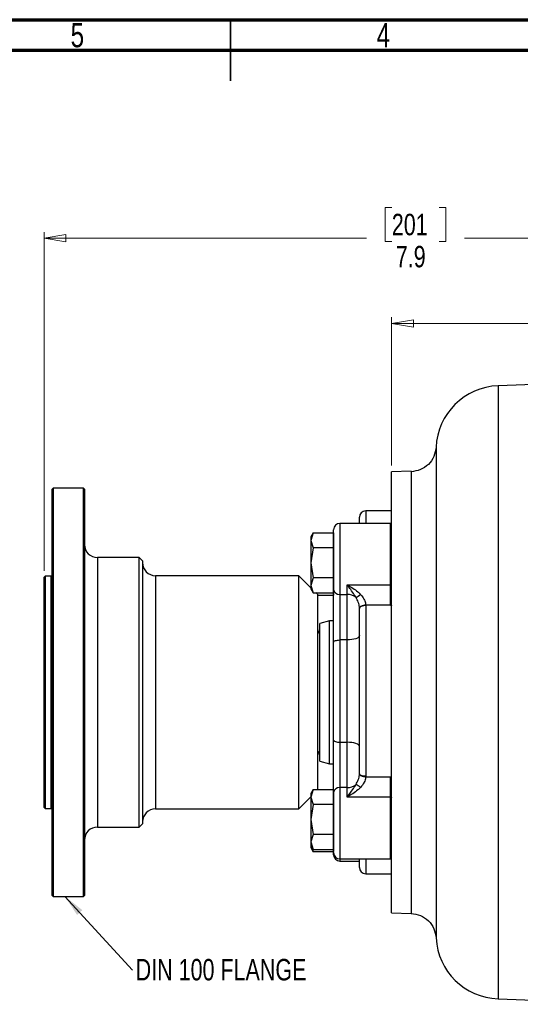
# Model space of a CAD drawing. Header units: inches. Extents: x 0.6 to 16.3, y 0.2 to 11.5.
# Tile 11 of 17: x 7.1 to 10.3, y 5.2 to 11.5. Entities that reach past the tile are written whole.
import ezdxf

# ---------------------------------------------------------------- set-up
doc = ezdxf.new("R2010")
doc.units = ezdxf.units.IN
doc.header["$MEASUREMENT"] = 0
doc.styles.add('SLDTEXTSTYLE0', font='TXT', dxfattribs={"width": 0.75})
doc.dimstyles.new('SLDDIMSTYLE1', dxfattribs={"dimtxt": 0.137795, "dimasz": 0.14, "dimexe": 0, "dimexo": 0.0625, "dimgap": 0.034449, "dimtad": 0, "dimdec": 1, "dimlfac": 1.5, "dimrnd": 1e-09, "dimzin": 12, "dimdsep": 46, "dimtxsty": 'SLDTEXTSTYLE0', "dimblk1": 'CLOSED', "dimblk2": 'CLOSED', "dimsah": 1, "dimcen": 0.09, "dimadec": 0, "dimazin": 3, "dimtfac": 1, "dimtdec": 1, "dimtofl": 0, "dimtmove": 0, "dimatfit": 3, "dimldrblk": 'CLOSED', "dimfxl": 0, "dimfrac": 2, "dimtolj": 1, "dimtzin": 12, "dimarcsym": 0})
doc.dimstyles.new('SLDDIMSTYLE4', dxfattribs={"dimtxt": 0.18, "dimasz": 0.14, "dimexe": 0, "dimexo": 0.0625, "dimgap": 0, "dimtad": 0, "dimtih": 1, "dimtoh": 1, "dimdec": 0, "dimrnd": 1e-09, "dimzin": 0, "dimdsep": 46, "dimtxsty": 'Standard', "dimsah": 1, "dimcen": 0.09, "dimadec": 0, "dimazin": 0, "dimtfac": 0.14, "dimtdec": 0, "dimtofl": 0, "dimtmove": 0, "dimatfit": 3, "dimfxl": 0, "dimfrac": 2, "dimtolj": 1, "dimtzin": 0, "dimarcsym": 0})

# ---------------------------------------------------------------- blocks, each defined once
blk = doc.blocks.new('_Closed')
at = {"color": 0, "linetype": 'ByBlock', "lineweight": -2}
for p, q in [((-1, 0.166667), (0, 0)), ((-1, 0.166667), (-1, -0.166667)), ((0, 0), (-1, -0.166667)), ((0, 0), (-1, 0))]:
    blk.add_line(p, q, dxfattribs=at)
blk = doc.blocks.new('_D_9')
at = {"color": 7, "linetype": 'Continuous', "lineweight": 0}
for p, q in [((10.6266, 9.7415), (10.5846, 9.7415)), ((10.5846, 9.7415), (10.5846, 9.5227)), ((10.932, 9.7415), (10.974, 9.7415)), ((10.974, 9.7415), (10.974, 9.5227)), ((9.5001, 8.6286), (9.5001, 9.5824)), ((9.5001, 9.543), (10.4638, 9.543)), ((10.5846, 9.5227), (10.6266, 9.5227)), ((10.974, 9.5227), (10.932, 9.5227)), ((12.5454, 9.543), (11.0948, 9.543))]:
    blk.add_line(p, q, dxfattribs=at)
at = {"color": 7, "linetype": 'Continuous', "lineweight": 18, "xscale": 0.14, "yscale": 0.14, "rotation": 180.0000000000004}
blk.add_blockref('_Closed', (9.5001, 9.543), dxfattribs=at)
at = {"color": 7, "linetype": 'Continuous', "lineweight": 18, "xscale": 0.14, "yscale": 0.14}
blk.add_blockref('_Closed', (12.5454, 9.543), dxfattribs=at)
at = {"color": 7, "linetype": 'Continuous', "lineweight": 18, "char_height": 0.1378, "attachment_point": 1, "style": 'SLDTEXTSTYLE0'}
for s, insert in [('116', (10.6266, 9.7003)), ('4.6', (10.652, 9.4942))]:
    blk.add_mtext(s, dxfattribs=dict(at, insert=insert))
blk = doc.blocks.new('_D_10')
at = {"color": 7, "linetype": 'Continuous', "lineweight": 0}
for p, q in [((9.5014, 10.289), (9.4595, 10.289)), ((9.4595, 10.289), (9.4595, 10.0703)), ((9.8069, 10.289), (9.8489, 10.289)), ((9.8489, 10.289), (9.8489, 10.0703)), ((7.2651, 7.9513), (7.2651, 10.1299)), ((12.5454, 9.9752), (12.5454, 10.1299)), ((7.2651, 10.0906), (9.3387, 10.0906)), ((9.4595, 10.0703), (9.5014, 10.0703)), ((9.8489, 10.0703), (9.8069, 10.0703)), ((12.5454, 10.0906), (9.9697, 10.0906))]:
    blk.add_line(p, q, dxfattribs=at)
at = {"color": 7, "linetype": 'Continuous', "lineweight": 18, "xscale": 0.14, "yscale": 0.14, "rotation": 180.0000000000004}
blk.add_blockref('_Closed', (7.2651, 10.0906), dxfattribs=at)
at = {"color": 7, "linetype": 'Continuous', "lineweight": 18, "xscale": 0.14, "yscale": 0.14}
blk.add_blockref('_Closed', (12.5454, 10.0906), dxfattribs=at)
at = {"color": 7, "linetype": 'Continuous', "lineweight": 18, "char_height": 0.1378, "attachment_point": 1, "style": 'SLDTEXTSTYLE0'}
for s, insert in [('201', (9.5014, 10.2479)), ('7.9', (9.5269, 10.0417))]:
    blk.add_mtext(s, dxfattribs=dict(at, insert=insert))
blk = doc.blocks.new('SW_NOTE_0_1')
at = {"color": 0, "linetype": 'Continuous', "lineweight": 0, "insert": (0.0212, 0.0719), "char_height": 0.137795, "attachment_point": 1, "style": 'SLDTEXTSTYLE0'}
blk.add_mtext('DIN 100 FLANGE', dxfattribs=at)

msp = doc.modelspace()

# ---------------------------------------------------------------- linework, layer by layer
at = {"color": 7, "linetype": 'Continuous', "lineweight": 70}
for p, q in [((0.5906, 11.4961), (16.3386, 11.4961)), ((0.7874, 11.2992), (16.1417, 11.2992))]:
    msp.add_line(p, q, dxfattribs=at)
at = {"color": 7, "linetype": 'Continuous', "lineweight": 35}
for p, q in [((8.4646, 11.4961), (8.4646, 11.1024)), ((8.4646, 11.2992), (8.4646, 11.4961))]:
    msp.add_line(p, q, dxfattribs=at)
at = {"color": 7, "linetype": 'Continuous', "lineweight": 25}
for p, q in [((12.5454, 9.2244), (10.1843, 9.142)), ((9.6254, 8.5936), (9.5, 8.5892)), ((7.3227, 8.4837), (7.3161, 8.4771)), ((7.5174, 8.4837), (7.3227, 8.4837)), ((7.3227, 8.4837), (7.3227, 7.1711)), ((7.5241, 8.4771), (7.5174, 8.4837)), ((7.5174, 5.8584), (7.5174, 8.4837)), ((7.3161, 7.1711), (7.3161, 8.4771)), ((7.5241, 8.4771), (7.5241, 5.8651)), ((9.2934, 8.2565), (9.2934, 8.2977)), ((9.4934, 8.3377), (9.3334, 8.3377)), ((9.4934, 8.2565), (9.1667, 8.2565)), ((8.9959, 8.1958), (8.9809, 8.1699)), ((8.9958, 8.1957), (8.9809, 8.1475)), ((8.9809, 8.1699), (8.9809, 8.1475)), ((8.9958, 8.1957), (9.1267, 8.1957)), ((9.1267, 7.8325), (9.1267, 8.2165)), ((9.1267, 8.1957), (9.1267, 8.1475)), ((8.9809, 8.1475), (8.9958, 8.0994)), ((8.9809, 8.1475), (8.9809, 8.0032)), ((9.1267, 8.1475), (9.1267, 8.0994)), ((8.9958, 8.0994), (8.9809, 8.0032)), ((9.1267, 8.0994), (8.9958, 8.0994)), ((9.1267, 8.0994), (9.1267, 8.0032)), ((7.8767, 8.0377), (7.6074, 8.0377)), ((7.8974, 8.0171), (7.8767, 8.0377)), ((7.8767, 6.3044), (7.8767, 8.0377)), ((7.8974, 8.0171), (7.8974, 6.3251)), ((8.9809, 8.0032), (8.9958, 7.907)), ((8.9809, 8.0032), (8.9809, 7.8589)), ((9.1267, 8.0032), (9.1267, 7.907)), ((7.2717, 7.9186), (7.2651, 7.9119)), ((7.3094, 7.9186), (7.2717, 7.9186)), ((7.2717, 7.9186), (7.2717, 7.1711)), ((8.9027, 7.9211), (7.9807, 7.9211)), ((8.9809, 7.8429), (8.9027, 7.9211)), ((8.9027, 6.4211), (8.9027, 7.9211)), ((7.2651, 7.1711), (7.2651, 7.9119)), ((8.9958, 7.907), (8.9809, 7.8589)), ((8.9809, 7.8589), (8.9958, 7.8108)), ((8.9809, 7.8589), (8.9809, 7.8365)), ((9.1267, 7.907), (8.9958, 7.907)), ((9.1267, 7.907), (9.1267, 7.8589)), ((9.1267, 7.8589), (9.1267, 7.8108)), ((9.2134, 7.8005), (9.2134, 7.8629)), ((9.2134, 7.8629), (9.4934, 7.8629)), ((9.4934, 7.7319), (9.4934, 7.8629)), ((8.9809, 7.8365), (8.9959, 7.8106)), ((8.9958, 7.8108), (9.1267, 7.8108)), ((9.0227, 7.8011), (9.0131, 7.8108)), ((9.0227, 7.8011), (9.0227, 6.5458)), ((9.0227, 7.7964), (9.1267, 7.7964)), ((9.1267, 7.4935), (9.1267, 7.8325)), ((9.1267, 7.8108), (9.1267, 7.7964)), ((9.1667, 7.8005), (9.2134, 7.8005)), ((9.1667, 7.8005), (9.1667, 7.5077)), ((9.2134, 7.5077), (9.2134, 7.8005)), ((9.3334, 7.7319), (9.3334, 7.7291)), ((9.4934, 7.7319), (9.3334, 7.7319)), ((9.3334, 7.7291), (9.3334, 6.631)), ((9.2934, 7.7099), (9.2934, 7.712)), ((9.2934, 6.6496), (9.2934, 7.7099)), ((9.1001, 7.6304), (9.0374, 7.6136)), ((9.0374, 6.7286), (9.0374, 7.6136)), ((9.126, 7.6304), (9.1001, 7.6304)), ((9.1001, 6.7118), (9.1001, 7.6304)), ((9.1267, 7.6312), (9.126, 7.6304)), ((9.126, 7.4987), (9.126, 7.6304)), ((9.126, 6.7118), (9.126, 7.4987)), ((9.1267, 6.8635), (9.1267, 7.4935)), ((9.1667, 7.5077), (9.1667, 6.85)), ((9.2134, 7.5077), (9.1667, 7.5077)), ((9.2134, 6.85), (9.2134, 7.5077)), ((7.2651, 6.4302), (7.2651, 7.1711)), ((7.2717, 7.1711), (7.2717, 6.4236)), ((7.3161, 5.8651), (7.3161, 7.1711)), ((7.3227, 7.1711), (7.3227, 5.8584)), ((9.1267, 6.5263), (9.1267, 6.8635)), ((9.1667, 6.85), (9.2134, 6.85)), ((9.1667, 6.85), (9.1667, 6.5587)), ((9.2134, 6.5587), (9.2134, 6.85)), ((9.0374, 6.7286), (9.1001, 6.7118)), ((9.1001, 6.7118), (9.126, 6.7118)), ((9.126, 6.7118), (9.1267, 6.711)), ((9.2934, 6.6475), (9.2934, 6.6496)), ((9.3334, 6.631), (9.3334, 6.6282)), ((9.3334, 6.6282), (9.4934, 6.6282)), ((9.4934, 6.4973), (9.4934, 6.6282)), ((8.9959, 6.5459), (8.9809, 6.52)), ((8.9958, 6.5458), (8.9809, 6.4977)), ((8.9958, 6.5458), (9.1267, 6.5458)), ((9.1267, 6.5458), (9.1267, 6.4977)), ((9.1267, 6.14), (9.1267, 6.5263)), ((9.2134, 6.5587), (9.1667, 6.5587)), ((9.2134, 6.4973), (9.2134, 6.5587)), ((8.9027, 6.4211), (8.9809, 6.4992)), ((8.9809, 6.52), (8.9809, 6.4977)), ((8.9809, 6.4977), (8.9958, 6.4496)), ((8.9809, 6.4977), (8.9809, 6.3533)), ((9.1267, 6.4977), (9.1267, 6.4496)), ((9.4934, 6.4973), (9.2134, 6.4973)), ((7.2651, 6.4302), (7.2717, 6.4236)), ((7.2717, 6.4236), (7.3094, 6.4236)), ((7.9807, 6.4211), (8.9027, 6.4211)), ((8.9958, 6.4496), (8.9809, 6.3533)), ((9.1267, 6.4496), (8.9958, 6.4496)), ((9.1267, 6.4496), (9.1267, 6.3533)), ((8.9809, 6.3533), (8.9958, 6.2571)), ((8.9809, 6.3533), (8.9809, 6.209)), ((9.1267, 6.3533), (9.1267, 6.2571)), ((7.6074, 6.3044), (7.8767, 6.3044)), ((7.8767, 6.3044), (7.8974, 6.3251)), ((8.9958, 6.2571), (8.9809, 6.209)), ((8.9809, 6.209), (8.9958, 6.1609)), ((8.9809, 6.209), (8.9809, 6.1867)), ((9.1267, 6.2571), (8.9958, 6.2571)), ((9.1267, 6.2571), (9.1267, 6.209)), ((9.1267, 6.209), (9.1267, 6.1609)), ((8.9809, 6.1867), (8.9959, 6.1608)), ((8.9809, 6.1867), (8.9809, 6.1723)), ((8.9809, 6.1723), (8.9959, 6.1464)), ((8.9862, 6.1775), (8.9958, 6.1465)), ((8.9958, 6.1609), (9.1267, 6.1609)), ((8.9958, 6.1465), (9.1267, 6.1465)), ((9.1267, 6.1609), (9.1267, 6.1465)), ((9.1267, 6.1256), (9.1267, 6.14)), ((9.1667, 6.1), (9.4934, 6.1)), ((9.1667, 6.0856), (9.2934, 6.0856)), ((9.2934, 6.0444), (9.2934, 6.1)), ((9.3334, 6.0044), (9.4934, 6.0044)), ((7.3161, 5.8651), (7.3227, 5.8584)), ((7.3227, 5.8584), (7.5174, 5.8584)), ((7.5174, 5.8584), (7.5241, 5.8651)), ((9.5, 5.753), (9.6254, 5.7486)), ((10.1843, 5.2002), (11.1941, 5.1649))]:
    msp.add_line(p, q, dxfattribs=at)
at = {"color": 8, "linetype": 'Continuous', "lineweight": 25}
for p, q in [((10.1843, 9.142), (10.1843, 7.1711)), ((9.3334, 8.3377), (9.3334, 8.2565)), ((9.1667, 8.2565), (9.1667, 7.8005)), ((9.4934, 7.8629), (9.4934, 8.2565)), ((7.6074, 8.0377), (7.6074, 6.3044)), ((7.3094, 7.1711), (7.3094, 7.9186)), ((7.9807, 7.9211), (7.9807, 6.4211)), ((7.3094, 6.4236), (7.3094, 7.1711)), ((10.1843, 7.1711), (10.1843, 5.2002)), ((9.1667, 6.5587), (9.1667, 6.1)), ((9.4934, 6.1), (9.4934, 6.4973)), ((9.1667, 6.1), (9.1667, 6.0856)), ((9.3334, 6.1), (9.3334, 6.0044))]:
    msp.add_line(p, q, dxfattribs=at)
at = {"color": 7, "linetype": 'Continuous', "lineweight": 25, "flags": 128}
for points in [[(9.4934, 7.8629), (9.4947, 7.863), (9.496, 7.8632), (9.4971, 7.8635), (9.4981, 7.864), (9.4989, 7.8645), (9.4996, 7.8652), (9.4999, 7.8659), (9.5001, 7.8666)], [(9.3334, 7.7319), (9.3256, 7.7313), (9.3181, 7.7301), (9.3113, 7.7282), (9.3052, 7.7257), (9.3002, 7.7227), (9.2965, 7.7194), (9.2942, 7.7158), (9.2934, 7.712)], [(9.3334, 7.7291), (9.3256, 7.7287), (9.3181, 7.7276), (9.3112, 7.7258), (9.3051, 7.7235), (9.3001, 7.7206), (9.2964, 7.7173), (9.2942, 7.7137), (9.2934, 7.7099)], [(9.4934, 7.7319), (9.4947, 7.7318), (9.496, 7.7316), (9.4971, 7.7313), (9.4981, 7.7309), (9.4989, 7.7304), (9.4996, 7.7299), (9.4999, 7.7293), (9.5001, 7.7287)], [(9.2934, 7.5361), (9.2919, 7.5306), (9.2873, 7.5252), (9.2799, 7.5203), (9.27, 7.516), (9.2578, 7.5125), (9.244, 7.5098), (9.229, 7.5082), (9.2134, 7.5077)], [(9.1267, 7.4935), (9.1275, 7.4962), (9.1298, 7.4989), (9.1335, 7.5014), (9.1384, 7.5035), (9.1445, 7.5053), (9.1514, 7.5066), (9.1589, 7.5074), (9.1667, 7.5077)], [(9.1267, 6.8635), (9.1275, 6.8609), (9.1298, 6.8583), (9.1335, 6.856), (9.1384, 6.8539), (9.1445, 6.8523), (9.1514, 6.851), (9.1589, 6.8502), (9.1667, 6.85)], [(9.2934, 6.8228), (9.2919, 6.8281), (9.2873, 6.8332), (9.2799, 6.8379), (9.27, 6.842), (9.2578, 6.8454), (9.244, 6.8479), (9.229, 6.8494), (9.2134, 6.85)], [(9.3334, 6.631), (9.3256, 6.6314), (9.3181, 6.6325), (9.3112, 6.6342), (9.3051, 6.6365), (9.3001, 6.6393), (9.2964, 6.6425), (9.2942, 6.646), (9.2934, 6.6496)], [(9.2934, 6.6475), (9.2942, 6.6439), (9.2965, 6.6403), (9.3002, 6.6371), (9.3052, 6.6342), (9.3113, 6.6318), (9.3181, 6.6299), (9.3256, 6.6287), (9.3334, 6.6282)], [(9.4934, 6.6282), (9.4947, 6.6283), (9.496, 6.6285), (9.4971, 6.6288), (9.4981, 6.6291), (9.4989, 6.6296), (9.4996, 6.6301), (9.4999, 6.6307), (9.5001, 6.6313)], [(9.4934, 6.4973), (9.4947, 6.4972), (9.496, 6.497), (9.4971, 6.4967), (9.4981, 6.4962), (9.4989, 6.4956), (9.4996, 6.495), (9.4999, 6.4943), (9.5001, 6.4935)]]:
    msp.add_lwpolyline(points, dxfattribs=at)
at = {"color": 7, "linetype": 'Continuous', "lineweight": 25}
for centre, radius, start, end in [((10.1987, 8.7289), 0.4133, 92, 177.54427), ((9.3334, 8.2977), 0.04, 90, 180), ((9.4934, 8.3311), 0.00667, 0, 90), ((9.1667, 8.2165), 0.04, 90, 180), ((9.4934, 8.2499), 0.00667, 0, 90), ((7.6074, 8.1211), 0.0833, 180, 270), ((7.9807, 8.0044), 0.0833, 180, 270), ((7.3094, 7.9252), 0.00667, 270, 0), ((9.1631, 7.837), 0.0367, 187.0382, 275.62698), ((9.2147, 7.7099), 0.0905, 51.50798, 90.84393), ((9.0536, 8.13), 0.4114, 301.91974, 306.78765), ((8.9961, 7.5791), 0.0413, 310.17777, 0), ((8.9961, 6.7631), 0.0413, 0, 49.82223), ((9.1633, 6.522), 0.0368, 84.65412, 173.39971), ((9.2147, 6.6485), 0.0898, 269.18868, 308.91121), ((9.1111, 6.3084), 0.314, 53.03644, 59.37293), ((7.3094, 6.4169), 0.00667, 0, 90), ((7.9807, 6.3377), 0.0833, 90, 180), ((7.6074, 6.2211), 0.0833, 90, 180), ((9.1667, 6.14), 0.04, 180, 270), ((9.1667, 6.1256), 0.04, 180, 270), ((9.4934, 6.1067), 0.00667, 270, 0), ((9.3334, 6.0444), 0.04, 180, 270), ((9.4934, 6.0111), 0.00667, 270, 360), ((10.1987, 5.6133), 0.4133, 183.00254, 268)]:
    msp.add_arc(centre, radius, start, end, dxfattribs=at)
for points, knots in [([(9.786, 8.7467), (9.7826, 8.7263), (9.7758, 8.6856), (9.7388, 8.6344), (9.6868, 8.5986), (9.6459, 8.5925), (9.6254, 8.5895)], [0, 0, 0, 0, 0.249822, 0.499553, 0.749544, 1, 1, 1, 1]), ([(9.2134, 7.8629), (9.2135, 7.8628), (9.2256, 7.8561), (9.2495, 7.8419), (9.2775, 7.8216), (9.2936, 7.807), (9.299, 7.8015), (9.2999, 7.8005)], [0, 0, 0, 0, 0.003249, 0.400452, 0.789868, 0.961696, 1, 1, 1, 1]), ([(9.2711, 7.7808), (9.2704, 7.7819), (9.2668, 7.7881), (9.2483, 7.8172), (9.2291, 7.8423), (9.2135, 7.8628), (9.2134, 7.8629)], [0, 0, 0, 0, 0.036475, 0.202477, 0.996721, 1, 1, 1, 1]), ([(9.2999, 7.8005), (9.308, 7.7908), (9.3218, 7.7743), (9.3304, 7.7518), (9.3329, 7.7388), (9.3332, 7.734), (9.3334, 7.7319)], [0, 0, 0, 0, 0.466659, 0.794726, 0.91083, 1, 1, 1, 1]), ([(9.2934, 7.712), (9.2933, 7.7141), (9.2927, 7.7268), (9.2872, 7.7515), (9.2765, 7.771), (9.2711, 7.7808)], [0, 0, 0, 0, 0.091462, 0.544793, 1, 1, 1, 1]), ([(9.2711, 6.5786), (9.2765, 6.5884), (9.2872, 6.6079), (9.2927, 6.6326), (9.2933, 6.6453), (9.2934, 6.6475)], [0, 0, 0, 0, 0.455207, 0.908538, 1, 1, 1, 1]), ([(9.3334, 6.6282), (9.3332, 6.6261), (9.3325, 6.6148), (9.328, 6.6013), (9.3172, 6.5798), (9.3081, 6.569), (9.2999, 6.5593)], [0, 0, 0, 0, 0.089267, 0.47597, 0.532834, 1, 1, 1, 1]), ([(9.2134, 6.4973), (9.2135, 6.4974), (9.2291, 6.5177), (9.2483, 6.5425), (9.2668, 6.5714), (9.2704, 6.5775), (9.2711, 6.5786)], [0, 0, 0, 0, 0.003279, 0.797523, 0.963525, 1, 1, 1, 1]), ([(9.2999, 6.5593), (9.299, 6.5583), (9.2936, 6.5529), (9.2775, 6.5383), (9.2495, 6.5181), (9.2256, 6.5041), (9.2135, 6.4974), (9.2134, 6.4973)], [0, 0, 0, 0, 0.038304, 0.210132, 0.599548, 0.996751, 1, 1, 1, 1]), ([(9.6254, 5.7491), (9.6459, 5.7461), (9.6868, 5.74), (9.7388, 5.704), (9.7758, 5.6528), (9.7826, 5.612), (9.786, 5.5915)], [0, 0, 0, 0, 0.250179, 0.500053, 0.749897, 1, 1, 1, 1])]:
    msp.add_open_spline(points, degree=3, knots=knots, dxfattribs=at)
at = {"color": 8, "linetype": 'Continuous', "lineweight": 25}
for points, knots in [([(9.7858, 8.7466), (9.7858, 8.7457), (9.7858, 8.744), (9.7858, 8.7299), (9.7858, 8.7068), (9.7859, 8.6743), (9.7859, 8.6328), (9.786, 8.5862), (9.786, 8.5372), (9.786, 8.4956), (9.786, 8.4624), (9.786, 8.4366), (9.786, 8.4096), (9.786, 8.3824), (9.7859, 8.3545), (9.7859, 8.3234), (9.7859, 8.2857), (9.7859, 8.246), (9.7859, 8.21), (9.7858, 8.1815), (9.7858, 8.1532), (9.7858, 8.1214), (9.7858, 8.0865), (9.7858, 8.0515), (9.7858, 8.0087), (9.7858, 7.9569), (9.7858, 7.8969), (9.7858, 7.8361), (9.7858, 7.7725), (9.7858, 7.7029), (9.7858, 7.6235), (9.7858, 7.5294), (9.7859, 7.444), (9.7859, 7.3776), (9.7859, 7.3384), (9.7859, 7.3004), (9.786, 7.2588), (9.786, 7.2144), (9.786, 7.1573), (9.786, 7.0869), (9.786, 7.0233), (9.786, 6.9814), (9.786, 6.96), (9.786, 6.9376), (9.786, 6.9144), (9.786, 6.8902), (9.786, 6.8681), (9.786, 6.8438), (9.7859, 6.8131), (9.7859, 6.7687), (9.7859, 6.7206), (9.7859, 6.6748), (9.7859, 6.6366), (9.7859, 6.6021), (9.7858, 6.5436), (9.7858, 6.4626), (9.7858, 6.3632), (9.7858, 6.29), (9.7858, 6.2388), (9.7858, 6.2048), (9.7859, 6.1693), (9.7859, 6.1324), (9.7859, 6.0943), (9.7859, 6.0554), (9.7859, 6.0192), (9.7859, 5.9878), (9.786, 5.9623), (9.786, 5.9364), (9.786, 5.9097), (9.786, 5.8825), (9.786, 5.8582), (9.786, 5.8339), (9.786, 5.8073), (9.786, 5.7769), (9.786, 5.7439), (9.786, 5.7061), (9.786, 5.6704), (9.786, 5.6417), (9.786, 5.6211), (9.786, 5.6054), (9.786, 5.5946), (9.786, 5.5912), (9.786, 5.5916), (9.786, 5.5916)], [0, 0, 0, 0, 0.023841, 0.049044, 0.073392, 0.099439, 0.124414, 0.14776, 0.168621, 0.186989, 0.195289, 0.204109, 0.213447, 0.221878, 0.229914, 0.239151, 0.249586, 0.262502, 0.272181, 0.278627, 0.284955, 0.29415, 0.302837, 0.311016, 0.319797, 0.333725, 0.34752, 0.361183, 0.374715, 0.389565, 0.406467, 0.425422, 0.448629, 0.459223, 0.466067, 0.472567, 0.482329, 0.491307, 0.499502, 0.516848, 0.533922, 0.538073, 0.542426, 0.54698, 0.551736, 0.556693, 0.561852, 0.56534, 0.571703, 0.58094, 0.593049, 0.601949, 0.610122, 0.617568, 0.624287, 0.648309, 0.671538, 0.69295, 0.700927, 0.709481, 0.718611, 0.728319, 0.738604, 0.749468, 0.760831, 0.769838, 0.777534, 0.78431, 0.794378, 0.803645, 0.812112, 0.820189, 0.830496, 0.843032, 0.857797, 0.87479, 0.899444, 0.920278, 0.937294, 0.956013, 0.976844, 0.999788, 1, 1, 1, 1]), ([(9.6254, 8.5934), (9.6254, 8.5934), (9.6254, 8.5976), (9.6254, 8.5836), (9.6254, 8.5495), (9.6254, 8.4889), (9.6254, 8.4065), (9.6254, 8.3028), (9.6254, 8.1798), (9.6254, 8.0395), (9.6254, 7.8844), (9.6254, 7.717), (9.6254, 7.5403), (9.6254, 7.3573), (9.6254, 7.1711), (9.6254, 6.9849), (9.6254, 6.8019), (9.6254, 6.6252), (9.6254, 6.4578), (9.6254, 6.3026), (9.6254, 6.1623), (9.6254, 6.0393), (9.6254, 5.9356), (9.6254, 5.8532), (9.6254, 5.7926), (9.6254, 5.7585), (9.6254, 5.7445), (9.6254, 5.7487), (9.6254, 5.7488)], [0, 0, 0, 0, 0.00067, 0.042278, 0.083886, 0.125494, 0.167102, 0.20871, 0.250318, 0.291925, 0.333533, 0.375141, 0.416749, 0.458357, 0.499965, 0.541573, 0.58318, 0.624788, 0.666396, 0.708004, 0.749612, 0.79122, 0.832828, 0.874435, 0.916043, 0.957651, 0.999259, 1, 1, 1, 1])]:
    msp.add_open_spline(points, degree=3, knots=knots, dxfattribs=at)
at = {"color": 7, "linetype": 'Continuous', "lineweight": 25}
for points in [[(9.5001, 7.1711), (9.5001, 7.233), (9.5001, 7.3567), (9.5001, 7.5392), (9.5001, 7.7153), (9.5001, 7.8822), (9.5001, 8.0368), (9.5001, 8.1767), (9.5001, 8.2994), (9.5001, 8.4027), (9.5001, 8.4851), (9.5001, 8.5445), (9.5001, 8.5822), (9.5001, 8.5868), (9.5001, 8.5892)], [(9.5001, 5.753), (9.5001, 5.7553), (9.5001, 5.76), (9.5001, 5.7977), (9.5001, 5.8571), (9.5001, 5.9395), (9.5001, 6.0428), (9.5001, 6.1655), (9.5001, 6.3053), (9.5001, 6.46), (9.5001, 6.6268), (9.5001, 6.803), (9.5001, 6.9854), (9.5001, 7.1092), (9.5001, 7.1711)]]:
    msp.add_open_spline(points, degree=3, dxfattribs=at)

# ---------------------------------------------------------------- block references
at = {"color": 7, "linetype": 'Continuous', "lineweight": 0}
msp.add_blockref('SW_NOTE_0_1', (7.8325, 5.3846), dxfattribs=at)

# ---------------------------------------------------------------- texts
at = {"color": 7, "linetype": 'Continuous', "lineweight": 0, "char_height": 0.1562, "attachment_point": 2, "style": 'SLDTEXTSTYLE0'}
for s, insert in [('5', (7.4787, 11.4753)), ('4', (9.4472, 11.4753))]:
    msp.add_mtext(s, dxfattribs=dict(at, insert=insert))

# ---------------------------------------------------------------- dimensions: what is measured, and where the dimension line sits
at = {"color": 7, "linetype": 'Continuous', "lineweight": 18}
for base, p2, picture, middle in [((7.2651, 10.0906), (7.2651, 7.9119), '_D_10', (9.6542, 10.0906)), ((9.5001, 9.543), (9.5001, 8.5892), '_D_9', (10.7793, 9.543))]:
    dim = msp.add_linear_dim(base=base, p1=(12.5454, 9.9358), p2=p2, dimstyle='SLDDIMSTYLE1', dxfattribs=at)
    dim.commit()
    dim.dimension.update_dxf_attribs({"geometry": picture, "text_midpoint": middle, "dimtype": 160})

# ---------------------------------------------------------------- leaders
at = {"color": 7, "linetype": 'Continuous', "lineweight": 0}
msp.add_leader([(7.399, 5.8584), (7.8325, 5.3846)], dimstyle='SLDDIMSTYLE4', dxfattribs=at)

doc.saveas('drawing.dxf')
